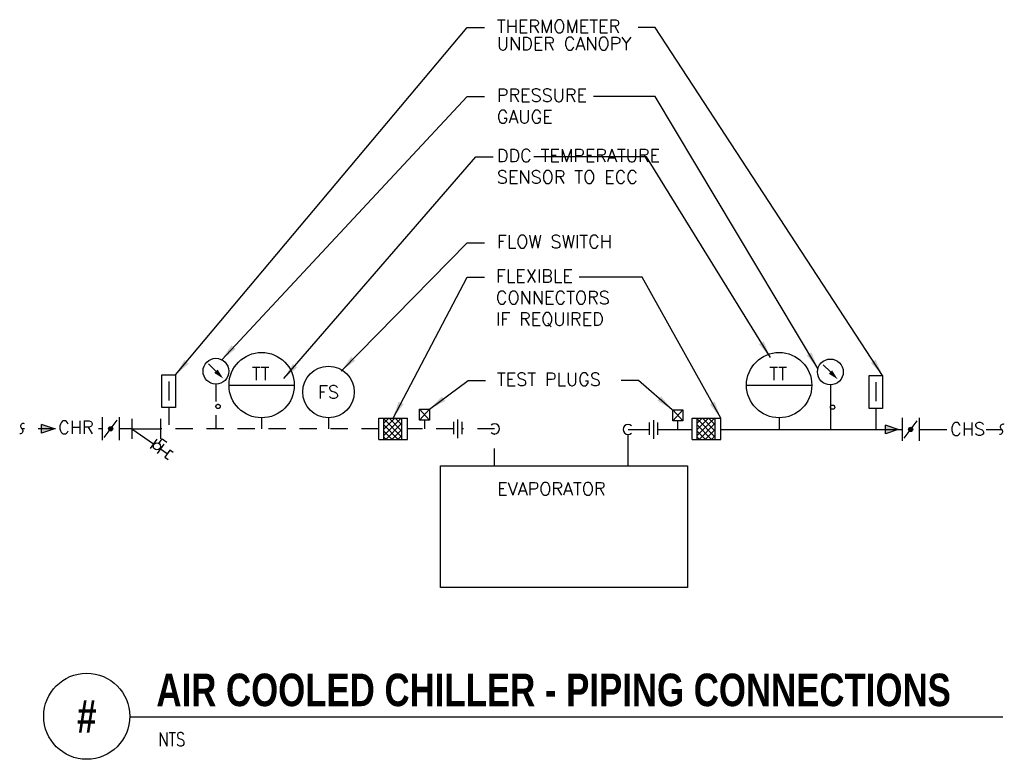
# Model space of a CAD drawing. Header units: inches. Extents: x 0.16 to 7.31, y 0.19 to 5.56.
import ezdxf
from ezdxf.enums import TextEntityAlignment as Align

# ---------------------------------------------------------------- set-up
doc = ezdxf.new("R2010")
doc.units = ezdxf.units.IN
doc.header["$MEASUREMENT"] = 0
doc.linetypes.add('HIDDEN2', pattern=[0.1875, 0.125, -0.0625])
for name, color, linetype in [('M-DETL-HEVY', 5, 'Continuous'), ('M-DETL-MEDM', 4, 'Continuous'), ('M-DETL-TEXT', 2, 'Continuous')]:
    doc.layers.add(name, color=color, linetype=linetype)
doc.styles.add('BOLD', font='bold.shx', dxfattribs={"width": 0.9})
doc.styles.add('Romans', font='romans.shx')
doc.dimstyles.new('VA-Lead', dxfattribs={"dimtxt": 0.09375, "dimasz": 0.125, "dimexe": 0.125, "dimexo": 0.03125, "dimgap": 0.02, "dimtad": 1, "dimdec": 5, "dimzin": 0, "dimdsep": 46, "dimlunit": 4, "dimtxsty": 'Romans', "dimcen": 0.125, "dimclrd": 256, "dimclre": 256, "dimclrt": 256, "dimadec": 0, "dimazin": 0, "dimtfac": 1, "dimtdec": 5, "dimtofl": 0, "dimtmove": 0, "dimatfit": 3, "dimfxl": 1, "dimfrac": 2, "dimtolj": 1, "dimtzin": 0, "dimlwd": -1, "dimlwe": -1, "dimarcsym": 0})

# ---------------------------------------------------------------- blocks, each defined once
blk = doc.blocks.new('mdropd')
blk.add_arc((0, 0), 3.5, 137.86241, 42.1376)

msp = doc.modelspace()

# ---------------------------------------------------------------- hatches: boundary and pattern name
at = {"layer": 'M-DETL-MEDM'}
h = msp.add_hatch(dxfattribs=at)
h.set_pattern_fill('NET', color=256, scale=0.25, angle=45, style=0)
h.set_pattern_definition([(45, (0.922962, -1.2017), (-0.02209709, 0.02209709), []), (135, (0.922962, -1.2017), (-0.02209709, -0.02209709), [])])
h.paths.add_polyline_path([(2.8074, 2.5098), (2.9399, 2.5098), (2.9399, 2.6648), (2.8074, 2.6648)])
h = msp.add_hatch(dxfattribs=at)
h.set_pattern_fill('NET', color=256, scale=0.25, angle=45, style=0)
h.set_pattern_definition([(45, (3.19893, -1.2017), (-0.02209709, 0.02209709), []), (135, (3.19893, -1.2017), (-0.02209709, -0.02209709), [])])
h.paths.add_polyline_path([(5.0833, 2.5098), (5.2158, 2.5098), (5.2158, 2.6648), (5.0833, 2.6648)])
at = {"layer": 'M-DETL-MEDM', "linetype": 'HIDDEN2'}
h = msp.add_hatch(color=256, dxfattribs=at)
h.paths.add_polyline_path([(0.3223, 2.6185), (0.3223, 2.5873), (0.4161, 2.5873)])
h.paths.add_polyline_path([(0.4161, 2.5873), (0.3223, 2.5873), (0.3223, 2.556)])
at = {"layer": 'M-DETL-MEDM'}
h = msp.add_hatch(color=256, dxfattribs=at)
h.paths.add_polyline_path([(0.8396, 2.5873, 0.236068), (0.8334, 2.5998), (0.8146, 2.5748, 0.618034)])
h.paths.add_polyline_path([(0.8334, 2.5998, 0.618034), (0.8084, 2.5873, 0.236068), (0.8146, 2.5748)])
at = {"layer": 'M-DETL-MEDM', "linetype": 'HIDDEN2'}
h = msp.add_hatch(color=256, dxfattribs=at)
h.paths.add_polyline_path([(6.4511, 2.6133), (6.4511, 2.5821), (6.5449, 2.5821)])
h.paths.add_polyline_path([(6.5449, 2.5821), (6.4511, 2.5821), (6.4511, 2.5508)])
at = {"layer": 'M-DETL-MEDM'}
h = msp.add_hatch(color=256, dxfattribs=at)
h.paths.add_polyline_path([(6.6504, 2.5821, 0.236068), (6.6442, 2.5946), (6.6254, 2.5696, 0.618034)])
h.paths.add_polyline_path([(6.6442, 2.5946, 0.618034), (6.6192, 2.5821, 0.236068), (6.6254, 2.5696)])

# ---------------------------------------------------------------- linework, layer by layer
at = {"layer": 'M-DETL-HEVY'}
msp.add_lwpolyline([(3.2194, 2.3192), (5.0142, 2.3192), (5.0142, 1.4337), (3.2194, 1.4337)], close=True, dxfattribs=at)
at = {"layer": 'M-DETL-MEDM'}
for p, q in [((1.5884, 3.0047), (1.5354, 3.0577)), ((6.0514, 2.9995), (5.9984, 3.0525)), ((1.2456, 2.9305), (1.2456, 2.7933)), ((1.6834, 2.9039), (2.1578, 2.9039)), ((5.4422, 2.9039), (5.9166, 2.9039)), ((6.0514, 2.9058), (6.0514, 2.5821)), ((6.3819, 2.9252), (6.3819, 2.7881)), ((3.1408, 2.7305), (3.067, 2.6498)), ((3.067, 2.7305), (3.1408, 2.6498)), ((4.9064, 2.7253), (4.9802, 2.6446)), ((4.9802, 2.7253), (4.9064, 2.6446)), ((6.3819, 2.7353), (6.3819, 2.5821)), ((0.7615, 2.6706), (0.7615, 2.5039)), ((0.7771, 2.5248), (0.8709, 2.6498)), ((0.8865, 2.6706), (0.8865, 2.5039)), ((0.9773, 2.6602), (0.9773, 2.5143)), ((1.1856, 2.6602), (1.1856, 2.5143)), ((2.7706, 2.5098), (2.7706, 2.6648)), ((2.7706, 2.6648), (2.9789, 2.6648)), ((2.8074, 2.5098), (2.8074, 2.6648)), ((2.9399, 2.5098), (2.9399, 2.6648)), ((2.9789, 2.5098), (2.9789, 2.6648)), ((3.3442, 2.6551), (3.3442, 2.5194)), ((4.7669, 2.6499), (4.7669, 2.5142)), ((5.0466, 2.5098), (5.0466, 2.6648)), ((5.0466, 2.6648), (5.2549, 2.6648)), ((5.0833, 2.5098), (5.0833, 2.6648)), ((5.2158, 2.5098), (5.2158, 2.6648)), ((5.2549, 2.5098), (5.2549, 2.6648)), ((5.6794, 2.6667), (5.6794, 2.5873)), ((6.5723, 2.6654), (6.5723, 2.4987)), ((6.6973, 2.6654), (6.6973, 2.4987)), ((0.9773, 2.5873), (1.1344, 2.4773)), ((0.9773, 2.5873), (1.1856, 2.5873)), ((3.313, 2.6367), (3.313, 2.5481)), ((3.3753, 2.6367), (3.3753, 2.5481)), ((4.5832, 2.5821), (4.7357, 2.5821)), ((4.7357, 2.6315), (4.7357, 2.5429)), ((4.7953, 2.6315), (4.7953, 2.5429)), ((4.7953, 2.5821), (5.0466, 2.5821)), ((4.9444, 2.5821), (4.9444, 2.6446)), ((5.2549, 2.5821), (6.5723, 2.5821)), ((6.5879, 2.5196), (6.6817, 2.6446)), ((6.6973, 2.5821), (6.8982, 2.5821)), ((7.184, 2.5821), (7.2964, 2.5821)), ((1.1583, 2.5114), (1.1105, 2.4431)), ((1.1749, 2.4807), (1.1988, 2.5148)), ((2.7706, 2.5098), (2.9789, 2.5098)), ((4.5832, 2.3192), (4.5832, 2.5456)), ((5.0466, 2.5098), (5.2549, 2.5098)), ((1.2095, 2.4756), (1.1617, 2.4073)), ((1.1856, 2.4414), (1.2347, 2.4071))]:
    msp.add_line(p, q, dxfattribs=at)
at = {"layer": 'M-DETL-MEDM', "linetype": 'HIDDEN2'}
for p, q in [((1.5884, 2.911), (1.5884, 2.5873)), ((1.2456, 2.7405), (1.2456, 2.5873)), ((1.9206, 2.6667), (1.9206, 2.5873)), ((2.4062, 2.6667), (2.4062, 2.5873)), ((3.105, 2.5873), (3.105, 2.6498)), ((0.4224, 2.5873), (0.1805, 2.5873)), ((0.3223, 2.556), (0.3223, 2.6185)), ((0.4161, 2.5873), (0.3223, 2.6185)), ((0.4161, 2.5873), (0.3223, 2.556)), ((0.7615, 2.5873), (0.7343, 2.5873)), ((0.9773, 2.5873), (0.8865, 2.5873)), ((2.7706, 2.5873), (1.1856, 2.5873)), ((3.313, 2.5873), (2.9789, 2.5873)), ((3.6124, 2.5873), (3.3753, 2.5873)), ((6.4511, 2.5508), (6.4511, 2.6133)), ((6.5449, 2.5821), (6.4511, 2.6133)), ((6.5449, 2.5821), (6.4511, 2.5508)), ((1.1988, 2.5148), (1.233, 2.4909)), ((3.6124, 2.3192), (3.6124, 2.5508))]:
    msp.add_line(p, q, dxfattribs=at)
at = {"layer": 'M-DETL-MEDM'}
for points in [[(1.1964, 2.9779), (1.2948, 2.9779), (1.2948, 2.7405), (1.1964, 2.7405)], [(6.3327, 2.9727), (6.4311, 2.9727), (6.4311, 2.7353), (6.3327, 2.7353)], [(3.067, 2.7305), (3.1408, 2.7305), (3.1408, 2.6498), (3.067, 2.6498)], [(4.9064, 2.7253), (4.9802, 2.7253), (4.9802, 2.6446), (4.9064, 2.6446)]]:
    msp.add_lwpolyline(points, close=True, dxfattribs=at)
for points in [[(0.1989, 2.6228, 1.015746), (0.1805, 2.5873), (0.1805, 2.5873, -0.643035), (0.1631, 2.5502)], [(7.3148, 2.6176, 1.015746), (7.2964, 2.5821), (7.2964, 2.5821, -0.643035), (7.279, 2.545)]]:
    msp.add_lwpolyline(points, format="xyb", dxfattribs=at)
msp.add_lwpolyline([(1.2782, 2.4148), (1.2526, 2.4327), (1.2167, 2.3815), (1.2423, 2.3636)], dxfattribs=at)
for centre, radius in [((1.5884, 3.0047), 0.0938), ((1.9206, 2.9039), 0.2372), ((5.6794, 2.9039), 0.2372), ((6.0514, 2.9995), 0.0938), ((2.4062, 2.8542), 0.1875), ((6.0671, 2.7439), 0.0156), ((0.824, 2.5873), 0.0156), ((6.6348, 2.5821), 0.0156), ((1.16, 2.4594), 0.026)]:
    msp.add_circle(centre, radius, dxfattribs=at)
at = {"layer": 'M-DETL-MEDM', "linetype": 'HIDDEN2'}
msp.add_circle((1.6041, 2.7491), 0.0156, dxfattribs=at)
at = {"layer": 'M-DETL-MEDM'}
for points in [[(1.6007, 3.0169), (1.5762, 2.9925), (1.6415, 2.9517)], [(6.0637, 3.0117), (6.0392, 2.9873), (6.1045, 2.9465)]]:
    msp.add_solid(points, dxfattribs=at)
at = {"layer": 'M-DETL-TEXT'}
msp.add_line((0.9625, 0.4951), (7.3044, 0.4951), dxfattribs=at)
msp.add_circle((0.65, 0.5), 0.3125, dxfattribs=at)

# ---------------------------------------------------------------- block references
at = {"layer": 'M-DETL-MEDM', "linetype": 'HIDDEN2', "xscale": 0.01041666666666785, "yscale": 0.01041666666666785, "zscale": 0.010416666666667, "rotation": 90}
msp.add_blockref('mdropd', (3.6124, 2.5873), dxfattribs=at)
at = {"layer": 'M-DETL-MEDM', "xscale": 0.01041666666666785, "yscale": 0.01041666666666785, "zscale": 0.010416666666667, "rotation": 270}
msp.add_blockref('mdropd', (4.5832, 2.5821), dxfattribs=at)

# ---------------------------------------------------------------- texts
at = {"layer": 'M-DETL-TEXT', "style": 'Romans'}
for p in [(1.9134, 2.9867), (5.6722, 2.9867)]:
    msp.add_text('TT', height=0.09375, dxfattribs=at).set_placement(p, align=Align.MIDDLE_CENTER)
at = {"layer": 'M-DETL-TEXT', "width": 0.8}
for s, height, style, p in [('AIR COOLED CHILLER - PIPING CONNECTIONS', 0.23622, 'BOLD', (1.1562, 0.5732)), ('NTS', 0.09843, 'Romans', (1.1701, 0.2834))]:
    msp.add_text(s, height=height, dxfattribs=dict(at, style=style)).set_placement(p)
at = {"layer": 'M-DETL-TEXT', "style": 'BOLD', "width": 0.8}
msp.add_text('#', height=0.2362, dxfattribs=at).set_placement((0.65, 0.5), align=Align.MIDDLE)
at = {"layer": 'M-DETL-TEXT', "char_height": 0.09375, "style": 'Romans'}
for s, insert, width, attachment_point in [('THERMOMETER', (3.6291, 5.5553), 0.879911, 1), ('UNDER CANOPY', (3.6291, 5.4303), 1.126844, 1), ('PRESSURE GAUGE', (3.6291, 5.0553), 0.879911, 1), ('DDC TEMPERATURE\\PSENSOR TO ECC', (3.6291, 4.6178), 1.228947, 1), ('FLOW SWITCH', (3.6291, 3.9928), 1.036914, 1), ('FLEXIBLE CONNECTORS\\PIF REQUIRED', (3.622, 3.7428), 1.327835, 1), ('TEST PLUGS', (3.6291, 2.9928), 0.901751, 1), ('FS', (2.4062, 2.8542), 0.901751, 5), ('CHR', (0.4432, 2.6439), 0.233036, 1), ('CHS', (6.9216, 2.6318), 0.144643, 1), ('EVAPORATOR', (3.6317, 2.198), 0.759375, 1)]:
    msp.add_mtext(s, dxfattribs=dict(at, insert=insert, width=width, attachment_point=attachment_point))

# ---------------------------------------------------------------- leaders
at = {"layer": 'M-DETL-TEXT'}
for points in [[(1.2948, 2.9779), (3.4139, 5.4998), (3.5389, 5.4998)], [(6.4311, 2.9727), (4.7794, 5.4998), (4.6544, 5.4998)], [(1.6309, 3.0883), (3.4139, 4.9998), (3.5389, 4.9998)], [(5.961, 3.0243), (4.7794, 4.9998), (4.3312, 4.9998)], [(2.0813, 2.9509), (3.4763, 4.5623), (3.6013, 4.5623)], [(5.6155, 3.1052), (4.715, 4.5623), (3.8979, 4.5623)], [(2.4977, 3.0061), (3.4139, 3.9373), (3.5389, 3.9373)], [(2.8748, 2.6648), (3.4139, 3.6873), (3.5389, 3.6873)], [(5.2549, 2.6648), (4.685, 3.6873), (4.228, 3.6873)], [(3.1408, 2.7305), (3.421, 2.9373), (3.546, 2.9373)], [(4.9033, 2.7253), (4.658, 2.9373), (4.533, 2.9373)]]:
    msp.add_leader(points, dimstyle='VA-Lead', override={"dimtad": 0}, dxfattribs=at)

doc.saveas('drawing.dxf')
